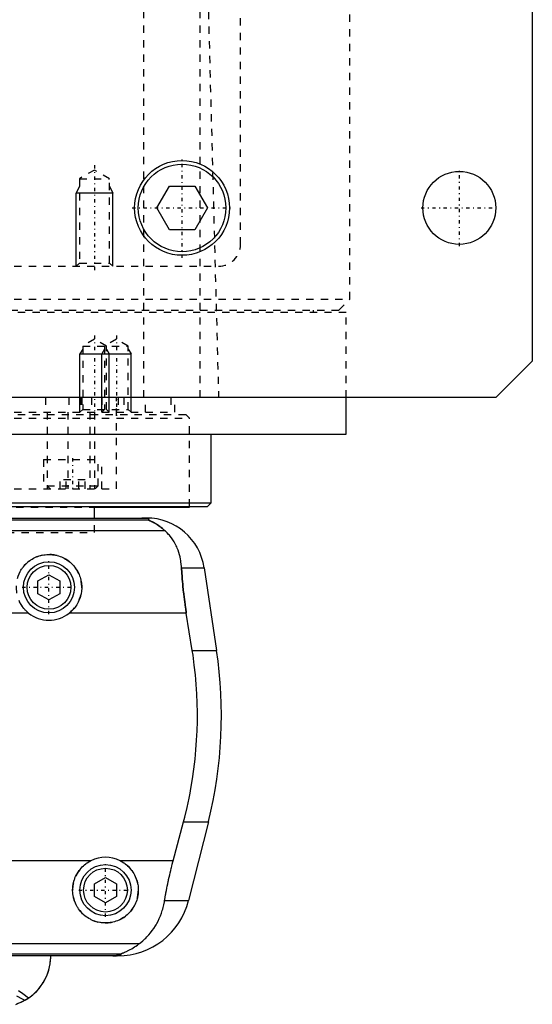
# Model space of a CAD drawing. Extents: x -105 to 105, y -97 to 359.
# Tile 4 of 9: x 35 to 105, y -67 to 68. Entities that reach past the tile are written whole.
import ezdxf

# ---------------------------------------------------------------- set-up
doc = ezdxf.new("R2010")
doc.units = 0
doc.linetypes.add('CENTER', pattern=[1.5, 0.45, -0.5, 0.05, -0.5])
doc.linetypes.add('DASHED', pattern=[2, 1, -1])
for name, color, linetype in [('AM_0', 7, 'CONTINUOUS'), ('AM_10', 7, 'CONTINUOUS'), ('AM_3', 7, 'DASHED'), ('AM_7', 7, 'CENTER')]:
    doc.layers.add(name, color=color, linetype=linetype)

msp = doc.modelspace()

# ---------------------------------------------------------------- linework, layer by layer
at = {"layer": 'AM_0', "color": 7, "linetype": 'CONTINUOUS'}
for p, q in [((105, 311.5), (105, 21.5)), ((53.54, 42.5), (55.27, 45.5)), ((55.27, 45.5), (58.73, 45.5)), ((58.73, 45.5), (60.46, 42.5)), ((55.27, 39.5), (53.54, 42.5)), ((60.46, 42.5), (58.73, 39.5)), ((58.73, 39.5), (55.27, 39.5)), ((105, 21.5), (100, 16.5)), ((100, 16.5), (-100, 16.5)), ((79.5, 11.5), (79.5, 16.5)), ((-79.5, 11.5), (79.5, 11.5)), ((61, 2.08), (61, 11.5)), ((21.44, 1.58), (60.5, 1.58)), ((21.94, 2.08), (61, 2.08)), ((45, 0), (45, 1.58)), ((45.03, 1.5), (58, 1.5)), ((58, 1.5), (58, 1.58)), ((60.5, 1.58), (61, 2.08)), ((-52.11, 0), (52.11, 0)), ((-52.38, -0.25), (52.38, -0.25)), ((-54.6, -1.69), (54.6, -1.69)), ((37.25, -8.63), (38.75, -7.77)), ((38.75, -7.77), (40.25, -8.63)), ((56.93, -6.81), (60.02, -6.81)), ((60.02, -6.81), (61.72, -18.16)), ((37.25, -10.37), (37.25, -8.63)), ((40.25, -8.63), (40.25, -10.37)), ((38.75, -11.23), (37.25, -10.37)), ((40.25, -10.37), (38.75, -11.23)), ((35.96, -13.03), (-35.96, -13.03)), ((57.58, -13.03), (41.54, -13.03)), ((58.39, -18.16), (57.58, -13.03)), ((58.39, -18.16), (61.72, -18.16)), ((55.78, -46.97), (57.2, -41.62)), ((57.2, -41.62), (60.6, -41.62)), ((60.6, -41.62), (57.89, -52.43)), ((44.5, -46.97), (-44.5, -46.97)), ((55.78, -46.97), (48.5, -46.97)), ((45, -50.13), (46.5, -49.27)), ((46.5, -49.27), (48, -50.13)), ((45, -51.87), (45, -50.13)), ((48, -50.13), (48, -51.87)), ((46.5, -52.73), (45, -51.87)), ((48, -51.87), (46.5, -52.73)), ((54.6, -52.43), (57.89, -52.43)), ((-51.17, -58.31), (51.17, -58.31)), ((-48.57, -59.75), (48.57, -59.75)), ((48.19, -60), (-48.19, -60))]:
    msp.add_line(p, q, dxfattribs=at)
for points in [[(52.38, -0.25, 0), (52.39, -0.25, 0), (52.41, -0.23, 0), (52.43, -0.22, 0), (52.44, -0.21, 0), (52.44, -0.2, 0), (52.45, -0.19, 0), (52.45, -0.17, 0), (52.45, -0.16, 0), (52.45, -0.14, 0), (52.43, -0.13, 0), (52.42, -0.12, 0), (52.41, -0.11, 0), (52.39, -0.1, 0), (52.35, -0.08, 0), (52.3, -0.07, 0), (52.23, -0.05, 0), (52.19, -0.04, 0), (52.17, -0.04, 0), (52.16, -0.04, 0), (52.15, -0.04, 0), (52.15, -0.04, 0), (52.13, -0.04, 0), (52.11, -0.03, 0), (52.1, -0.03, 0), (52.1, -0.03, 0), (52.08, -0.03, 0), (52.06, -0.03, 0), (52.05, -0.03, 0), (52.04, -0.02, 0), (52.01, -0.02, 0), (51.99, -0.02, 0), (51.96, -0.02, 0), (51.93, -0.01, 0), (51.91, -0.01, 0), (51.89, -0.01, 0), (51.87, -0.01, 0), (51.84, -0.01, 0), (51.82, -0.01, 0), (51.82, -0.01, 0), (51.81, -0.01, 0), (51.81, -0.01, 0), (51.8, -0.01, 0), (51.8, -0.01, 0), (51.79, -0.01, 0), (51.78, -0.01, 0), (51.78, -0.01, 0), (51.77, -0.01, 0), (51.77, -0.01, 0), (51.76, -0.01, 0), (51.76, 0, 0), (51.75, 0, 0), (51.74, 0, 0), (51.73, 0, 0), (51.73, 0, 0), (51.72, 0, 0), (51.72, 0, 0), (51.71, 0, 0), (51.7, 0, 0), (51.7, 0, 0), (51.69, 0, 0), (51.68, 0, 0), (51.68, 0, 0), (51.67, 0, 0), (51.67, 0, 0), (51.66, 0, 0), (51.65, 0, 0), (51.65, 0, 0), (51.64, 0, 0), (51.63, 0, 0), (51.63, 0, 0), (51.62, 0, 0), (51.61, 0, 0), (51.6, 0, 0), (51.6, 0, 0), (51.59, 0, 0), (51.58, 0, 0), (51.57, 0, 0), (51.57, 0, 0), (51.56, 0, 0), (51.55, 0, 0), (51.54, 0, 0), (51.53, 0, 0), (51.53, 0, 0), (51.52, 0, 0), (51.52, 0, 0), (51.51, 0, 0), (51.5, 0, 0), (51.49, 0, 0)], [(54.6, -1.69, 0), (54.51, -1.61, 0), (54.32, -1.45, 0), (54.14, -1.31, 0), (54.06, -1.24, 0), (53.97, -1.17, 0), (53.8, -1.05, 0), (53.63, -0.94, 0), (53.48, -0.84, 0), (53.33, -0.75, 0), (53.18, -0.67, 0), (53.12, -0.63, 0), (53.05, -0.59, 0), (52.93, -0.53, 0), (52.81, -0.48, 0), (52.7, -0.42, 0), (52.64, -0.4, 0), (52.63, -0.39, 0), (52.61, -0.38, 0), (52.6, -0.38, 0), (52.6, -0.37, 0), (52.58, -0.37, 0), (52.57, -0.36, 0), (52.55, -0.35, 0), (52.54, -0.35, 0), (52.52, -0.34, 0), (52.52, -0.34, 0), (52.51, -0.33, 0), (52.5, -0.33, 0), (52.48, -0.32, 0), (52.48, -0.32, 0), (52.47, -0.32, 0), (52.46, -0.31, 0), (52.45, -0.31, 0), (52.44, -0.3, 0), (52.44, -0.3, 0), (52.43, -0.3, 0), (52.42, -0.29, 0), (52.41, -0.29, 0), (52.4, -0.28, 0), (52.4, -0.28, 0), (52.39, -0.28, 0), (52.39, -0.28, 0), (52.39, -0.27, 0), (52.38, -0.27, 0), (52.38, -0.27, 0), (52.38, -0.26, 0), (52.38, -0.26, 0), (52.38, -0.26, 0), (52.38, -0.26, 0), (52.38, -0.26, 0), (52.38, -0.25, 0), (52.38, -0.25, 0)], [(56.93, -6.81, 0), (56.92, -6.65, 0), (56.89, -6.32, 0), (56.85, -5.99, 0), (56.82, -5.83, 0), (56.8, -5.66, 0), (56.73, -5.34, 0), (56.65, -5.03, 0), (56.55, -4.72, 0), (56.45, -4.42, 0), (56.33, -4.12, 0), (56.27, -3.97, 0), (56.2, -3.83, 0), (56.06, -3.55, 0), (55.9, -3.27, 0), (55.73, -3, 0), (55.55, -2.74, 0), (55.36, -2.49, 0), (55.26, -2.37, 0), (55.16, -2.25, 0), (54.94, -2.02, 0), (54.72, -1.8, 0), (54.6, -1.69, 0)], [(34.7, -7.53, 0), (34.8, -7.34, 0), (34.9, -7.17, 0), (35.01, -6.99, 0), (35.07, -6.91, 0), (35.13, -6.83, 0), (35.25, -6.67, 0), (35.38, -6.52, 0), (35.52, -6.37, 0), (35.66, -6.23, 0), (35.8, -6.1, 0), (35.88, -6.03, 0), (35.96, -5.97, 0), (36.12, -5.85, 0), (36.29, -5.73, 0), (36.47, -5.62, 0), (36.65, -5.52, 0), (36.83, -5.43, 0), (36.93, -5.38, 0), (37.03, -5.34, 0), (37.22, -5.27, 0), (37.42, -5.2, 0), (37.63, -5.14, 0), (37.83, -5.1, 0), (38.04, -5.06, 0), (38.14, -5.04, 0), (38.24, -5.03, 0), (38.45, -5.01, 0), (38.65, -5, 0), (38.75, -5, 0), (38.85, -5, 0), (39.05, -5.01, 0), (39.26, -5.03, 0), (39.36, -5.04, 0), (39.46, -5.06, 0), (39.67, -5.1, 0), (39.87, -5.14, 0), (40.08, -5.2, 0), (40.28, -5.27, 0), (40.47, -5.34, 0), (40.57, -5.38, 0), (40.67, -5.43, 0), (40.85, -5.52, 0), (41.03, -5.62, 0), (41.21, -5.73, 0), (41.38, -5.85, 0), (41.54, -5.97, 0), (41.62, -6.03, 0), (41.7, -6.1, 0), (41.84, -6.23, 0), (41.98, -6.37, 0), (42.12, -6.52, 0), (42.25, -6.67, 0), (42.37, -6.83, 0), (42.43, -6.91, 0), (42.49, -6.99, 0), (42.6, -7.17, 0), (42.7, -7.34, 0), (42.8, -7.53, 0), (42.88, -7.72, 0), (42.96, -7.91, 0), (42.99, -8.01, 0), (43.03, -8.1, 0), (43.09, -8.3, 0), (43.14, -8.5, 0), (43.18, -8.7, 0), (43.21, -8.91, 0), (43.23, -9.11, 0), (43.24, -9.21, 0), (43.25, -9.31, 0), (43.25, -9.51, 0), (43.25, -9.71, 0), (43.24, -9.81, 0), (43.23, -9.91, 0), (43.21, -10.11, 0), (43.18, -10.32, 0), (43.15, -10.42, 0), (43.13, -10.52, 0), (43.08, -10.73, 0), (43.02, -10.93, 0), (42.95, -11.13, 0), (42.86, -11.32, 0), (42.77, -11.52, 0), (42.72, -11.61, 0), (42.67, -11.7, 0), (42.57, -11.89, 0), (42.45, -12.06, 0), (42.33, -12.23, 0), (42.2, -12.39, 0), (42.06, -12.55, 0), (41.99, -12.62, 0), (41.92, -12.69, 0), (41.77, -12.83, 0), (41.62, -12.97, 0), (41.54, -13.03, 0)], [(57.58, -13.03, 0), (57.55, -12.86, 0), (57.5, -12.52, 0), (57.45, -12.18, 0), (57.43, -12.01, 0), (57.4, -11.84, 0), (57.36, -11.5, 0), (57.31, -11.15, 0), (57.27, -10.81, 0), (57.23, -10.46, 0), (57.19, -10.12, 0), (57.17, -9.94, 0), (57.15, -9.77, 0), (57.12, -9.42, 0), (57.09, -9.07, 0), (57.06, -8.72, 0), (57.03, -8.37, 0), (57, -8.03, 0), (56.99, -7.85, 0), (56.98, -7.68, 0), (56.96, -7.33, 0), (56.94, -6.99, 0), (56.93, -6.81, 0)], [(35.96, -13.03, 0), (35.88, -12.97, 0), (35.73, -12.83, 0), (35.58, -12.69, 0), (35.51, -12.62, 0), (35.44, -12.55, 0), (35.3, -12.39, 0), (35.17, -12.23, 0), (35.05, -12.06, 0), (34.93, -11.89, 0), (34.83, -11.7, 0), (34.78, -11.61, 0), (34.73, -11.52, 0)], [(57.2, -41.62, 0), (57.37, -40.98, 0), (57.68, -39.69, 0), (57.96, -38.38, 0), (58.09, -37.72, 0), (58.21, -37.05, 0), (58.43, -35.73, 0), (58.62, -34.4, 0), (58.78, -33.07, 0), (58.9, -31.75, 0), (58.99, -30.44, 0), (59.03, -29.79, 0), (59.06, -29.15, 0), (59.09, -27.88, 0), (59.09, -26.64, 0), (59.07, -25.38, 0), (59.02, -24.1, 0), (58.94, -22.8, 0), (58.88, -22.14, 0), (58.82, -21.48, 0), (58.67, -20.16, 0), (58.5, -18.82, 0), (58.39, -18.16, 0)], [(48.5, -46.97, 0), (48.6, -47.02, 0), (48.8, -47.13, 0), (49, -47.26, 0), (49.09, -47.32, 0), (49.18, -47.39, 0), (49.36, -47.53, 0), (49.53, -47.67, 0), (49.69, -47.82, 0), (49.84, -47.98, 0), (49.98, -48.15, 0), (50.05, -48.24, 0), (50.12, -48.33, 0), (50.25, -48.52, 0), (50.37, -48.71, 0), (50.49, -48.91, 0), (50.59, -49.12, 0), (50.68, -49.33, 0), (50.72, -49.44, 0), (50.76, -49.55, 0), (50.83, -49.76, 0), (50.88, -49.99, 0), (50.91, -50.1, 0), (50.93, -50.21, 0), (50.96, -50.43, 0), (50.99, -50.65, 0), (50.99, -50.76, 0), (51, -50.87, 0), (51, -51.08, 0), (50.99, -51.3, 0), (50.97, -51.51, 0), (50.94, -51.73, 0), (50.9, -51.95, 0), (50.87, -52.06, 0), (50.85, -52.17, 0), (50.78, -52.38, 0), (50.71, -52.59, 0), (50.62, -52.8, 0), (50.53, -53, 0), (50.43, -53.2, 0), (50.37, -53.29, 0), (50.31, -53.39, 0), (50.19, -53.57, 0), (50.06, -53.75, 0), (49.93, -53.92, 0), (49.78, -54.08, 0), (49.63, -54.23, 0), (49.56, -54.3, 0), (49.48, -54.37, 0), (49.31, -54.51, 0), (49.14, -54.65, 0), (48.95, -54.77, 0), (48.76, -54.89, 0), (48.57, -55, 0), (48.46, -55.05, 0), (48.36, -55.1, 0), (48.15, -55.19, 0), (47.94, -55.26, 0), (47.72, -55.33, 0), (47.5, -55.39, 0), (47.28, -55.43, 0), (47.16, -55.45, 0), (47.05, -55.47, 0), (46.83, -55.49, 0), (46.61, -55.5, 0), (46.5, -55.5, 0), (46.39, -55.5, 0), (46.17, -55.49, 0), (45.95, -55.47, 0), (45.84, -55.45, 0), (45.72, -55.43, 0), (45.5, -55.39, 0), (45.28, -55.33, 0), (45.06, -55.26, 0), (44.85, -55.19, 0), (44.64, -55.1, 0), (44.54, -55.05, 0), (44.43, -55, 0), (44.24, -54.89, 0), (44.05, -54.77, 0), (43.86, -54.65, 0), (43.69, -54.51, 0), (43.52, -54.37, 0), (43.44, -54.3, 0), (43.37, -54.23, 0), (43.22, -54.08, 0), (43.07, -53.92, 0), (42.94, -53.75, 0), (42.81, -53.57, 0), (42.69, -53.39, 0), (42.63, -53.29, 0), (42.57, -53.2, 0), (42.47, -53, 0), (42.38, -52.8, 0), (42.29, -52.59, 0), (42.22, -52.38, 0), (42.15, -52.17, 0), (42.13, -52.06, 0), (42.1, -51.95, 0), (42.06, -51.73, 0), (42.03, -51.51, 0), (42.01, -51.3, 0), (42, -51.08, 0), (42, -50.87, 0), (42.01, -50.76, 0), (42.01, -50.65, 0), (42.04, -50.43, 0), (42.07, -50.21, 0), (42.09, -50.1, 0), (42.12, -49.99, 0), (42.17, -49.76, 0), (42.24, -49.55, 0), (42.28, -49.44, 0), (42.32, -49.33, 0), (42.41, -49.12, 0), (42.51, -48.91, 0), (42.63, -48.71, 0), (42.75, -48.52, 0), (42.88, -48.33, 0), (42.95, -48.24, 0), (43.02, -48.15, 0), (43.16, -47.98, 0), (43.31, -47.82, 0), (43.47, -47.67, 0), (43.64, -47.53, 0), (43.82, -47.39, 0), (43.91, -47.32, 0), (44, -47.26, 0), (44.2, -47.13, 0), (44.4, -47.02, 0), (44.5, -46.97, 0)], [(54.6, -52.43, 0), (54.63, -52.27, 0), (54.68, -51.97, 0), (54.73, -51.66, 0), (54.76, -51.51, 0), (54.79, -51.35, 0), (54.85, -51.05, 0), (54.91, -50.74, 0), (54.97, -50.44, 0), (55.03, -50.13, 0), (55.1, -49.83, 0), (55.13, -49.68, 0), (55.16, -49.52, 0), (55.23, -49.22, 0), (55.3, -48.92, 0), (55.37, -48.63, 0), (55.44, -48.33, 0), (55.51, -48.03, 0), (55.55, -47.88, 0), (55.58, -47.73, 0), (55.66, -47.42, 0), (55.74, -47.12, 0), (55.78, -46.97, 0)], [(51.17, -58.31, 0), (51.33, -58.19, 0), (51.62, -57.95, 0), (51.91, -57.69, 0), (52.04, -57.56, 0), (52.18, -57.42, 0), (52.44, -57.14, 0), (52.68, -56.85, 0), (52.91, -56.55, 0), (53.13, -56.24, 0), (53.34, -55.91, 0), (53.44, -55.75, 0), (53.53, -55.58, 0), (53.71, -55.24, 0), (53.87, -54.88, 0), (54.02, -54.53, 0), (54.16, -54.16, 0), (54.28, -53.78, 0), (54.34, -53.6, 0), (54.39, -53.4, 0), (54.49, -53.02, 0), (54.57, -52.62, 0), (54.6, -52.43, 0)], [(48.57, -59.75, 0), (48.57, -59.75, 0), (48.57, -59.74, 0), (48.57, -59.74, 0), (48.57, -59.74, 0), (48.57, -59.74, 0), (48.57, -59.74, 0), (48.57, -59.73, 0), (48.58, -59.73, 0), (48.58, -59.73, 0), (48.59, -59.72, 0), (48.59, -59.72, 0), (48.6, -59.72, 0), (48.61, -59.71, 0), (48.62, -59.71, 0), (48.63, -59.71, 0), (48.64, -59.7, 0), (48.65, -59.7, 0), (48.66, -59.69, 0), (48.66, -59.69, 0), (48.68, -59.68, 0), (48.69, -59.68, 0), (48.7, -59.68, 0), (48.71, -59.67, 0), (48.72, -59.67, 0), (48.74, -59.66, 0), (48.74, -59.66, 0), (48.75, -59.65, 0), (48.77, -59.65, 0), (48.79, -59.64, 0), (48.8, -59.63, 0), (48.82, -59.63, 0), (48.84, -59.62, 0), (48.85, -59.62, 0), (48.86, -59.61, 0), (48.88, -59.6, 0), (48.9, -59.6, 0), (48.97, -59.57, 0), (49.1, -59.52, 0), (49.23, -59.46, 0), (49.38, -59.39, 0), (49.46, -59.36, 0), (49.54, -59.32, 0), (49.71, -59.23, 0), (49.9, -59.14, 0), (50.09, -59.03, 0), (50.28, -58.92, 0), (50.48, -58.79, 0), (50.58, -58.73, 0), (50.68, -58.66, 0), (50.88, -58.53, 0), (51.07, -58.38, 0), (51.17, -58.31, 0)], [(34.2, -66.65, 0), (34.48, -66.55, 0), (34.99, -66.33, 0), (35.46, -66.08, 0), (35.69, -65.95, 0), (35.91, -65.81, 0), (36.32, -65.51, 0), (36.71, -65.18, 0), (37.07, -64.83, 0), (37.4, -64.46, 0), (37.7, -64.07, 0), (37.83, -63.87, 0), (37.96, -63.67, 0), (38.2, -63.25, 0), (38.4, -62.83, 0), (38.58, -62.4, 0), (38.72, -61.96, 0), (38.83, -61.52, 0), (38.88, -61.3, 0), (38.92, -61.08, 0), (38.97, -60.64, 0), (39, -60.21, 0), (39, -60, 0)], [(35.44, -66.1, 0), (35.63, -65.98, 0), (36.01, -65.74, 0), (36.36, -65.47, 0), (36.53, -65.33, 0), (36.7, -65.19, 0), (37.01, -64.89, 0), (37.3, -64.57, 0), (37.57, -64.24, 0), (37.81, -63.9, 0), (38.03, -63.55, 0), (38.14, -63.37, 0), (38.23, -63.19, 0), (38.41, -62.82, 0), (38.56, -62.45, 0), (38.69, -62.07, 0), (38.79, -61.69, 0), (38.88, -61.31, 0), (38.91, -61.12, 0), (38.94, -60.93, 0), (38.98, -60.56, 0), (39, -60.18, 0), (39, -60, 0)], [(47.52, -60, 0), (47.53, -60, 0), (47.54, -60, 0), (47.55, -60, 0), (47.55, -60, 0), (47.56, -60, 0), (47.57, -60, 0), (47.57, -60, 0), (47.58, -60, 0), (47.59, -60, 0), (47.6, -60, 0), (47.61, -60, 0), (47.61, -60, 0), (47.62, -60, 0), (47.63, -60, 0), (47.64, -60, 0), (47.65, -60, 0), (47.66, -60, 0), (47.66, -60, 0), (47.67, -60, 0), (47.67, -60, 0), (47.68, -60, 0), (47.69, -60, 0), (47.69, -60, 0), (47.7, -60, 0), (47.71, -60, 0), (47.71, -60, 0), (47.72, -60, 0), (47.73, -60, 0), (47.73, -60, 0), (47.74, -60, 0), (47.75, -60, 0), (47.76, -60, 0), (47.76, -60, 0), (47.77, -60, 0), (47.78, -60, 0), (47.78, -60, 0), (47.79, -60, 0), (47.8, -60, 0), (47.81, -60, 0), (47.81, -60, 0), (47.81, -60, 0), (47.82, -60, 0), (47.83, -59.99, 0), (47.83, -59.99, 0), (47.84, -59.99, 0), (47.85, -59.99, 0), (47.85, -59.99, 0), (47.86, -59.99, 0), (47.86, -59.99, 0), (47.87, -59.99, 0), (47.89, -59.99, 0), (47.93, -59.99, 0), (47.95, -59.99, 0), (47.97, -59.99, 0), (48, -59.99, 0), (48.03, -59.98, 0), (48.06, -59.98, 0), (48.09, -59.98, 0), (48.11, -59.98, 0), (48.13, -59.98, 0), (48.14, -59.98, 0), (48.16, -59.97, 0), (48.19, -59.97, 0), (48.2, -59.97, 0), (48.21, -59.97, 0), (48.23, -59.97, 0), (48.25, -59.96, 0), (48.26, -59.96, 0), (48.27, -59.96, 0), (48.28, -59.96, 0), (48.3, -59.96, 0), (48.35, -59.95, 0), (48.43, -59.93, 0), (48.49, -59.92, 0), (48.54, -59.9, 0), (48.57, -59.89, 0), (48.58, -59.88, 0), (48.6, -59.87, 0), (48.62, -59.86, 0), (48.63, -59.84, 0), (48.63, -59.83, 0), (48.63, -59.81, 0), (48.63, -59.8, 0), (48.62, -59.79, 0), (48.62, -59.78, 0), (48.6, -59.77, 0), (48.58, -59.75, 0), (48.57, -59.75, 0)], [(35.44, -66.1, 0), (35.25, -66.2, 0), (34.88, -66.38, 0), (34.49, -66.54, 0), (34.3, -66.61, 0)]]:
    msp.add_polyline3d(points, dxfattribs=at)
for centre, radius in [((57, 42.5), 6.5), ((57, 42.5), 6), ((95, 42.5), 5), ((38.75, -9.5), 3.5), ((38.75, -9.5), 3), ((46.5, -51), 3.5), ((46.5, -51), 3)]:
    msp.add_circle(centre, radius, dxfattribs=at)
for centre, radius, start, end in [((52.11, -8), 8, 8.533, 90), ((38.75, -9.5), 4.5, 231.7104, 308.2896), ((2.39, -27.06), 60, 345.9622, 8.533), ((46.5, -51), 4.5, 63.6372, 116.3628), ((48.19, -50), 10, 270, 345.9622)]:
    msp.add_arc(centre, radius, start, end, dxfattribs=at)
at = {"layer": 'AM_10', "color": 7, "linetype": 'CONTINUOUS'}
for p, q in [((42.93, 45.5), (42.5, 44.5)), ((47.07, 45.5), (47.5, 44.5)), ((47.5, 44.5), (42.5, 44.5)), ((42.5, 34.5), (42.5, 44.5)), ((47.5, 34.5), (47.5, 44.5)), ((43.38, 23.16), (43, 22.5)), ((46.38, 23.16), (46, 22.5)), ((46.62, 23.16), (47, 22.5)), ((49.62, 23.16), (50, 22.5)), ((43, 14.5), (43, 22.5)), ((43, 22.5), (50, 22.5)), ((46, 14.5), (46, 22.5)), ((47, 14.5), (47, 22.5)), ((50, 14.5), (50, 22.5))]:
    msp.add_line(p, q, dxfattribs=at)
at = {"layer": 'AM_3', "color": 6, "linetype": 'DASHED'}
for p, q in [((65, 37.5), (65, 292.5)), ((80, 30), (80, 291.5)), ((51.74, 16.5), (51.74, 77.05)), ((59.5, 16.5), (59.5, 75.49)), ((60.5, 73.35), (62, 16.5)), ((45, 47.69), (42.93, 46.5)), ((47.07, 46.5), (45, 47.69)), ((42.93, 46.5), (42.93, 34.93)), ((42.93, 46.5), (47.07, 46.5)), ((47.07, 34.93), (47.07, 46.5)), ((-62, 34.5), (62, 34.5)), ((42.93, 34.93), (42.5, 34.5)), ((42.93, 34.93), (47.07, 34.93)), ((47.5, 34.5), (47.07, 34.93)), ((-80, 30), (80, 30)), ((78.5, 28.5), (80, 30)), ((-78.5, 28.5), (78.5, 28.5)), ((75, 28.2), (75, 28.5)), ((-79.5, 28.2), (79.5, 28.2)), ((79.5, 16.5), (79.5, 28.2)), ((45, 24.5), (43.38, 23.56)), ((46.62, 23.56), (45, 24.5)), ((48, 24.5), (46.38, 23.56)), ((49.62, 23.56), (48, 24.5)), ((43.38, 23.56), (43.38, 14.88)), ((43.38, 23.56), (49.62, 23.56)), ((46.38, 23.56), (46.38, 14.88)), ((46.62, 14.88), (46.62, 23.56)), ((49.62, 14.88), (49.62, 23.56)), ((38.29, 16.5), (38.29, 14.5)), ((41.5, 16.5), (41.5, 14.5)), ((43.09, 16.5), (43.09, 14.5)), ((43.24, 16.5), (43.24, 14.5)), ((44.59, 16.5), (44.59, 14.5)), ((46, 16.5), (46, 14.5)), ((48, 4), (48, 16.5)), ((48.25, 16.5), (48.25, 14.5)), ((49, 16.5), (49, 14.5)), ((52, 14.5), (52, 16.5)), ((55.47, 16.5), (55.47, 14.5)), ((56, 14.5), (56, 16.5)), ((43.38, 14.88), (43, 14.5)), ((43.38, 14.88), (49.62, 14.88)), ((46.38, 14.88), (46, 14.5)), ((47, 14.5), (46.62, 14.88)), ((50, 14.5), (49.62, 14.88)), ((-58, 13.7), (58, 13.7)), ((-57.5, 14.2), (57.5, 14.2)), ((-56, 14.5), (56, 14.5)), ((38.5, 14.5), (38.5, 4)), ((41.36, 14.5), (41.36, 4)), ((44.34, 14.5), (44.34, 4)), ((45, 14.5), (45, 4)), ((58, 13.7), (57.5, 14.2)), ((58, 1.58), (58, 13.7)), ((38, 8), (38, 4)), ((38, 8), (46, 8)), ((45.5, 4.4), (45.5, 8)), ((46, 4), (46, 8)), ((38.5, 4.4), (38.9, 4)), ((38.5, 4.4), (45.5, 4.4)), ((40.27, 4), (40.27, 5.25)), ((43.73, 5.25), (40.27, 5.25)), ((41.13, 4), (41.13, 5.25)), ((42.87, 4), (42.87, 5.25)), ((43.73, 4), (43.73, 5.25)), ((45.1, 4), (45.5, 4.4)), ((-48, 4), (48, 4)), ((-17.73, 1.5), (45.03, 1.5)), ((45, -2), (45, 0)), ((-45, -2), (45, -2)), ((-45, -2), (45, -2))]:
    msp.add_line(p, q, dxfattribs=at)
for points in [[(52.38, -0.25, 0), (52.38, -0.25, 0), (52.38, -0.26, 0), (52.38, -0.26, 0), (52.38, -0.26, 0), (52.38, -0.26, 0), (52.38, -0.26, 0), (52.38, -0.27, 0), (52.38, -0.27, 0), (52.38, -0.27, 0), (52.39, -0.27, 0), (52.39, -0.28, 0), (52.39, -0.28, 0), (52.4, -0.28, 0), (52.41, -0.28, 0), (52.41, -0.29, 0), (52.42, -0.29, 0), (52.43, -0.3, 0), (52.43, -0.3, 0), (52.44, -0.3, 0), (52.45, -0.31, 0), (52.46, -0.31, 0), (52.46, -0.31, 0), (52.47, -0.32, 0), (52.48, -0.32, 0), (52.49, -0.33, 0), (52.5, -0.33, 0), (52.5, -0.33, 0), (52.51, -0.34, 0), (52.53, -0.34, 0), (52.54, -0.35, 0), (52.55, -0.35, 0), (52.57, -0.36, 0), (52.57, -0.36, 0), (52.58, -0.37, 0), (52.6, -0.37, 0), (52.61, -0.38, 0), (52.66, -0.4, 0), (52.76, -0.45, 0), (52.88, -0.51, 0), (53, -0.57, 0), (53.06, -0.6, 0), (53.13, -0.64, 0), (53.27, -0.72, 0), (53.43, -0.81, 0), (53.59, -0.91, 0), (53.76, -1.02, 0), (53.94, -1.15, 0), (54.03, -1.21, 0), (54.12, -1.29, 0), (54.31, -1.44, 0), (54.5, -1.6, 0), (54.6, -1.69, 0)], [(56.93, -6.81, 0), (56.94, -6.99, 0), (56.96, -7.33, 0), (56.98, -7.68, 0), (56.99, -7.85, 0), (57, -8.03, 0), (57.03, -8.37, 0), (57.06, -8.72, 0), (57.09, -9.07, 0), (57.12, -9.42, 0), (57.15, -9.77, 0), (57.17, -9.94, 0), (57.19, -10.12, 0), (57.23, -10.46, 0), (57.27, -10.81, 0), (57.31, -11.15, 0), (57.36, -11.5, 0), (57.4, -11.84, 0), (57.43, -12.01, 0), (57.45, -12.18, 0), (57.5, -12.52, 0), (57.55, -12.86, 0), (57.58, -13.03, 0)], [(48.57, -59.75, 0), (48.58, -59.75, 0), (48.6, -59.77, 0), (48.62, -59.78, 0), (48.62, -59.79, 0), (48.63, -59.8, 0), (48.63, -59.81, 0), (48.63, -59.83, 0), (48.63, -59.84, 0), (48.62, -59.86, 0), (48.6, -59.87, 0), (48.58, -59.88, 0), (48.57, -59.89, 0), (48.54, -59.9, 0), (48.49, -59.92, 0), (48.43, -59.93, 0), (48.35, -59.95, 0), (48.3, -59.96, 0), (48.28, -59.96, 0), (48.27, -59.96, 0), (48.26, -59.96, 0), (48.25, -59.96, 0), (48.23, -59.97, 0), (48.21, -59.97, 0), (48.2, -59.97, 0), (48.19, -59.97, 0), (48.16, -59.97, 0), (48.14, -59.98, 0), (48.13, -59.98, 0), (48.11, -59.98, 0), (48.09, -59.98, 0), (48.06, -59.98, 0), (48.03, -59.98, 0), (48, -59.99, 0), (47.97, -59.99, 0), (47.95, -59.99, 0), (47.93, -59.99, 0), (47.91, -59.99, 0), (47.9, -59.99, 0), (47.9, -59.99, 0), (47.89, -59.99, 0), (47.89, -59.99, 0), (47.88, -59.99, 0), (47.88, -59.99, 0), (47.87, -59.99, 0), (47.86, -59.99, 0), (47.86, -59.99, 0), (47.85, -59.99, 0), (47.85, -59.99, 0), (47.84, -59.99, 0), (47.83, -59.99, 0), (47.83, -59.99, 0), (47.82, -60, 0), (47.81, -60, 0), (47.81, -60, 0), (47.81, -60, 0), (47.8, -60, 0), (47.79, -60, 0), (47.78, -60, 0), (47.78, -60, 0), (47.77, -60, 0), (47.76, -60, 0), (47.76, -60, 0), (47.75, -60, 0), (47.74, -60, 0), (47.73, -60, 0), (47.73, -60, 0), (47.72, -60, 0), (47.71, -60, 0), (47.71, -60, 0), (47.7, -60, 0), (47.69, -60, 0), (47.69, -60, 0), (47.68, -60, 0), (47.67, -60, 0), (47.67, -60, 0), (47.66, -60, 0), (47.66, -60, 0), (47.65, -60, 0), (47.64, -60, 0), (47.63, -60, 0), (47.62, -60, 0), (47.61, -60, 0), (47.61, -60, 0), (47.6, -60, 0), (47.59, -60, 0), (47.58, -60, 0), (47.57, -60, 0), (47.57, -60, 0), (47.56, -60, 0), (47.55, -60, 0), (47.55, -60, 0), (47.54, -60, 0), (47.53, -60, 0), (47.52, -60, 0)], [(34.3, -65.48, 0), (34.5, -65.59, 0), (34.89, -65.8, 0), (35.26, -66, 0), (35.44, -66.1, 0)], [(35.94, -65.78, 0), (35.76, -65.65, 0), (35.37, -65.37, 0), (34.97, -65.08, 0), (34.77, -64.93, 0), (34.57, -64.78, 0)]]:
    msp.add_polyline3d(points, dxfattribs=at)
for centre, radius, start, end in [((62, 37.5), 3, 270, 0), ((38.75, -9.5), 4.5, 308.2896, 231.7104), ((46.5, -51), 4.5, 116.3628, 63.6372)]:
    msp.add_arc(centre, radius, start, end, dxfattribs=at)
at = {"layer": 'AM_7', "color": 4, "linetype": 'CENTER'}
for p, q in [((57, 35.67), (57, 49.33)), ((45, 48.35), (45, 33.84)), ((95, 37.25), (95, 47.75)), ((50.17, 42.5), (63.83, 42.5)), ((89.75, 42.5), (100.25, 42.5)), ((45, 25), (45, 14)), ((48, 25), (48, 14)), ((42, 8.2), (42, 3.8)), ((38.75, -13.18), (38.75, -5.82)), ((35.08, -9.5), (42.42, -9.5)), ((46.5, -54.67), (46.5, -47.33)), ((42.83, -51), (50.17, -51))]:
    msp.add_line(p, q, dxfattribs=at)

doc.saveas('drawing.dxf')
